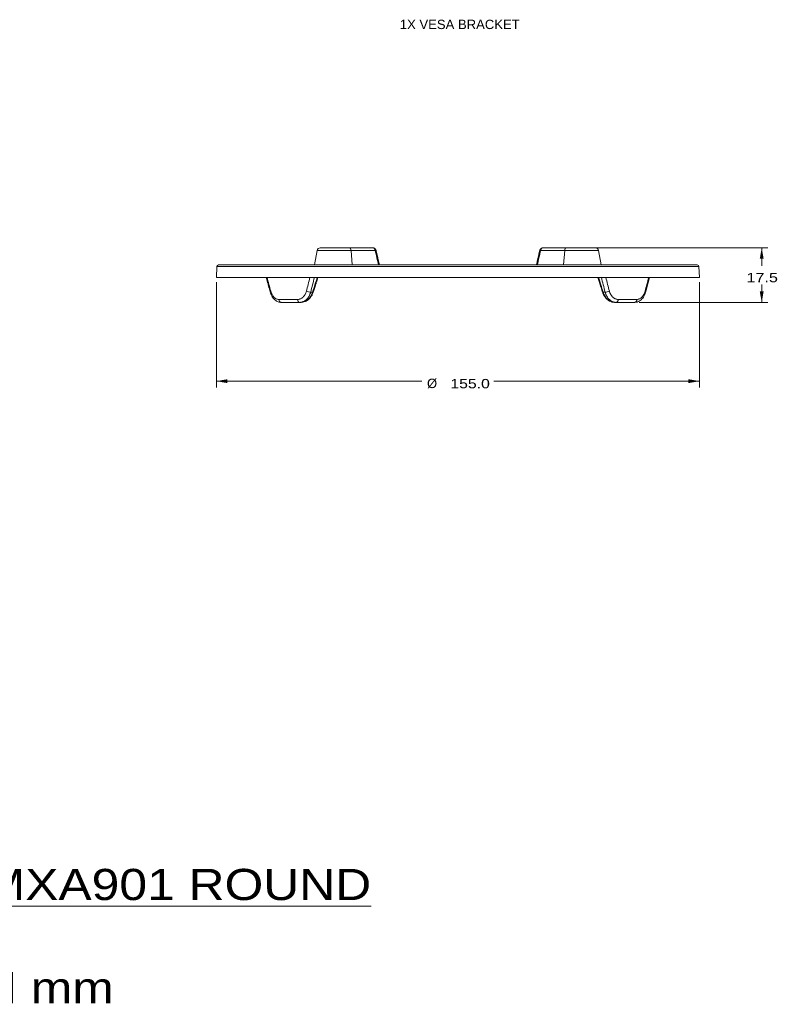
# Model space of a CAD drawing. Header units: millimetres. Extents: x 28 to 2257, y 19 to 785.
# Tile 6 of 55: x 1248 to 1491, y 19 to 335. Entities that reach past the tile are written whole.
import ezdxf

# ---------------------------------------------------------------- set-up
doc = ezdxf.new("R2010")
doc.units = ezdxf.units.MM
doc.layers.add('1', color=7, linetype='Continuous', true_color=0xffffff)
doc.styles.add('cadds4', font='txt')
doc.dimstyles.get("Standard").update_dxf_attribs({"dimtxt": 0.18, "dimasz": 0.18, "dimexe": 0.18, "dimexo": 0.0625, "dimgap": 0.09, "dimtad": 0, "dimtih": 1, "dimtoh": 1, "dimdec": 4, "dimzin": 0, "dimdsep": 46, "dimtxsty": 'Standard', "dimcen": 0.09, "dimadec": 0, "dimazin": 0, "dimtfac": 1, "dimtdec": 4, "dimtofl": 0, "dimtmove": 0, "dimatfit": 3, "dimfxl": 1, "dimtolj": 1, "dimtzin": 0, "dimarcsym": 0})

# ---------------------------------------------------------------- blocks, each defined once
blk = doc.blocks.new('_U3')
at = {"layer": '1', "color": 35, "lineweight": 13}
for p, q in [((1311.429959, 250.750829), (1311.429959, 216.966861)), ((1466.429959, 250.750829), (1466.429959, 216.966861)), ((1311.429959, 218.966861), (1377.352459, 218.966861)), ((1466.429959, 218.966861), (1400.507459, 218.966861))]:
    blk.add_line(p, q, dxfattribs=at)
at = {"layer": '1', "color": 35}
for points in [[(1311.429959, 218.966861), (1314.929957, 219.584006), (1314.929961, 218.349717)], [(1466.429959, 218.966861), (1462.929961, 218.349717), (1462.929957, 219.584006)]]:
    blk.add_solid(points, dxfattribs=at)
at = {"layer": '1', "color": 35, "linetype": 'Continuous', "lineweight": 13, "char_height": 3, "attachment_point": 7, "line_spacing_factor": 0.715361, "style": 'cadds4'}
for s, insert in [('\\fArial|b0|i0;%%c', (1379.011459, 216.633111)), ('\\fArial|b0|i0;\\W1.2080;155.0', (1386.511459, 216.633111))]:
    blk.add_mtext(s, dxfattribs=dict(at, insert=insert))
blk = doc.blocks.new('_U5')
at = {"layer": '1', "color": 35, "lineweight": 13}
for p, q in [((1427.929959, 261.750829), (1488.429959, 261.750829)), ((1486.429959, 261.750829), (1486.429959, 256.000829)), ((1486.429959, 244.250829), (1486.429959, 250.000829)), ((1447.156095, 244.250829), (1488.429959, 244.250829))]:
    blk.add_line(p, q, dxfattribs=at)
at = {"layer": '1', "color": 35}
for points in [[(1486.429959, 261.750829), (1487.047103, 258.250831), (1485.812815, 258.250827)], [(1486.429959, 244.250829), (1485.812815, 247.750827), (1487.047103, 247.750831)]]:
    blk.add_solid(points, dxfattribs=at)
at = {"layer": '1', "color": 35, "linetype": 'Continuous', "lineweight": 13, "insert": (1481.550959, 250.667079), "char_height": 3, "attachment_point": 7, "line_spacing_factor": 0.715361, "style": 'cadds4'}
blk.add_mtext('\\fArial|b0|i0;\\W1.2366;17.5', dxfattribs=at)

msp = doc.modelspace()

# ---------------------------------------------------------------- linework, layer by layer
at = {"layer": '1', "color": 155, "linetype": 'Continuous', "lineweight": 18}
for p, q in [((1343.78, 260.92), (1342.96, 256.25)), ((1354.66, 260.92), (1343.78, 260.92)), ((1344.77, 261.75), (1354.24, 261.75)), ((1354.24, 261.75), (1361.66, 261.75)), ((1362.37, 260.92), (1354.66, 260.92)), ((1355.01, 256.25), (1354.66, 260.92)), ((1423.2, 260.92), (1415.49, 260.92)), ((1416.2, 261.75), (1423.61, 261.75)), ((1422.85, 256.25), (1423.2, 260.92)), ((1434.08, 260.92), (1423.2, 260.92)), ((1433.09, 261.75), (1423.61, 261.75)), ((1434.9, 256.25), (1434.08, 260.92)), ((1312.11, 256.25), (1465.75, 256.25)), ((1311.61, 255.78), (1311.43, 252.25)), ((1466.25, 255.78), (1311.61, 255.78)), ((1466.43, 252.25), (1466.25, 255.78)), ((1327.68, 252.25), (1311.43, 252.25)), ((1327.68, 252.25), (1341.45, 252.25)), ((1341.45, 252.25), (1436.41, 252.25)), ((1436.41, 252.25), (1450.18, 252.25)), ((1466.43, 252.25), (1450.18, 252.25)), ((1341.69, 247.54), (1342.31, 247.54)), ((1435.55, 247.54), (1436.17, 247.54)), ((1331.46, 245.2), (1337.49, 245.2)), ((1338.15, 244.25), (1332.2, 244.25)), ((1338.62, 244.25), (1338.15, 244.25)), ((1439.71, 244.25), (1439.24, 244.25)), ((1445.66, 244.25), (1439.71, 244.25)), ((1440.37, 245.2), (1446.4, 245.2))]:
    msp.add_line(p, q, dxfattribs=at)
for centre, radius, start, end in [((1344.77, 260.75), 1, 90, 170), ((1433.09, 260.75), 1, 10, 90), ((1312.11, 255.75), 0.5, 90, 177), ((1465.75, 255.75), 0.5, 3, 90)]:
    msp.add_arc(centre, radius, start, end, dxfattribs=at)
for centre, major_axis, ratio, start_param, end_param in [((1354.24, 260.75), (0, -1), 0.422618, 1.745329, 3.141593), ((1362.16, 260.84), (-0.487, -0.111), 0.085709, 3.141081, 4.2519), ((1381.43, 507.84), (-26.56, 348.14), 0.151722, 2.347577, 2.366804), ((1396.43, 507.84), (26.56, 348.14), 0.151722, 3.916381, 3.935608), ((1415.69, 260.84), (0.487, -0.111), 0.085709, 2.031285, 3.142104), ((1423.61, 260.75), (0, -1), 0.422618, 3.141593, 4.537856), ((1398.68, 285.8), (65.21, 214.66), 0.199171, 1.787863, 1.810077), ((1380.89, 224.6), (63.68, 209.61), 0.199172, 1.499152, 1.521746), ((1396.97, 224.6), (-63.68, 209.61), 0.199173, 4.76144, 4.784034), ((1379.18, 285.8), (-65.21, 214.67), 0.199172, 4.473107, 4.495321), ((1329.65, 247.88), (-0.965, -0.262), 0.235886, 5.580032, 6.27542), ((1340.94, 247.88), (0.97, -0.244), 0.254223, 4.073084, 5.658636), ((1341.56, 247.88), (0.954, -0.3), 0.175998, 5.671206, 6.283696), ((1436.3, 247.88), (-0.954, -0.3), 0.175998, 6.28265, 6.895165), ((1436.92, 247.88), (-0.97, -0.244), 0.254223, 0.62455, 2.210101), ((1448.21, 247.88), (0.965, -0.262), 0.235886, 0.001869, 0.703153), ((1332.2, 245.25), (0, -1), 0.745105, 4.764749, 6.283185), ((1338.15, 245.25), (0, -1), 0.666948, 4.764749, 6.283185), ((1439.71, 245.25), (0, -1), 0.666948, 0, 1.518436), ((1445.66, 245.25), (0, -1), 0.745105, 0, 1.518436)]:
    msp.add_ellipse(centre, major_axis=major_axis, ratio=ratio, start_param=start_param, end_param=end_param, dxfattribs=at)
for points, knots in [([(1362.65, 260.95), (1362.62, 261.06), (1362.54, 261.27), (1362.31, 261.54), (1361.99, 261.72), (1361.71, 261.76), (1361.55, 261.74), (1361.51, 261.74)], [0, 0, 0, 0, 0.206739, 0.432695, 0.675367, 0.921778, 1, 1, 1, 1]), ([(1362.37, 260.92), (1362.36, 260.98), (1362.35, 261.04), (1362.33, 261.13), (1362.32, 261.15), (1362.3, 261.21), (1362.29, 261.23), (1362.26, 261.31), (1362.23, 261.36), (1362.2, 261.41), (1362.19, 261.42), (1362.17, 261.44), (1362.15, 261.48), (1362.13, 261.5), (1362.08, 261.56), (1362.05, 261.59), (1362, 261.63), (1361.99, 261.63), (1361.98, 261.65), (1361.97, 261.65), (1361.94, 261.67), (1361.92, 261.68), (1361.86, 261.71), (1361.82, 261.73), (1361.76, 261.74), (1361.74, 261.74), (1361.7, 261.75), (1361.68, 261.75), (1361.66, 261.75)], [0, 0, 0, 0, 0.125, 0.125, 0.1875, 0.1875, 0.25, 0.25, 0.375, 0.375, 0.40625, 0.40625, 0.4375, 0.5, 0.5, 0.625, 0.625, 0.65625, 0.65625, 0.6875, 0.6875, 0.75, 0.75, 0.875, 0.875, 0.9375, 0.9375, 1, 1, 1, 1]), ([(1416.19, 261.73), (1416.13, 261.74), (1415.94, 261.74), (1415.63, 261.6), (1415.36, 261.33), (1415.23, 261.09), (1415.21, 260.96), (1415.21, 260.95)], [0, 0, 0, 0, 0.145255, 0.426366, 0.723134, 0.97644, 1, 1, 1, 1]), ([(1416.2, 261.75), (1416.18, 261.75), (1416.16, 261.75), (1416.12, 261.74), (1416.1, 261.74), (1416.04, 261.73), (1416, 261.71), (1415.94, 261.68), (1415.92, 261.67), (1415.89, 261.65), (1415.88, 261.65), (1415.87, 261.63), (1415.86, 261.63), (1415.81, 261.59), (1415.78, 261.56), (1415.73, 261.5), (1415.72, 261.48), (1415.68, 261.44), (1415.67, 261.42), (1415.63, 261.36), (1415.6, 261.31), (1415.57, 261.23), (1415.56, 261.2), (1415.54, 261.15), (1415.53, 261.12), (1415.51, 261.04), (1415.5, 260.98), (1415.49, 260.92)], [0, 0, 0, 0, 0.0625, 0.0625, 0.125, 0.125, 0.25, 0.25, 0.3125, 0.3125, 0.34375, 0.34375, 0.375, 0.375, 0.5, 0.5, 0.5625, 0.5625, 0.625, 0.625, 0.75, 0.75, 0.8125, 0.8125, 0.875, 0.875, 1, 1, 1, 1]), ([(1328.69, 247.62), (1328.76, 247.36), (1328.94, 246.82), (1329.32, 246.06), (1329.83, 245.36), (1330.41, 244.83), (1331.07, 244.46), (1331.67, 244.27), (1332.06, 244.26), (1332.2, 244.27)], [0, 0, 0, 0, 0.137851, 0.296596, 0.457586, 0.618642, 0.759197, 0.910047, 1, 1, 1, 1]), ([(1328.88, 247.83), (1328.93, 247.64), (1328.99, 247.45), (1329.08, 247.22), (1329.1, 247.18), (1329.14, 247.09), (1329.16, 247.05), (1329.22, 246.92), (1329.26, 246.83), (1329.39, 246.59), (1329.48, 246.44), (1329.63, 246.23), (1329.69, 246.16), (1329.76, 246.08), (1329.77, 246.07), (1329.8, 246.04), (1329.84, 245.99), (1329.88, 245.94), (1330.02, 245.8), (1330.14, 245.7), (1330.33, 245.56), (1330.39, 245.52), (1330.49, 245.46), (1330.52, 245.45), (1330.58, 245.41), (1330.62, 245.4), (1330.78, 245.32), (1330.91, 245.27), (1331.18, 245.21), (1331.32, 245.2), (1331.46, 245.2)], [0, 0, 0, 0, 0.125, 0.125, 0.15625, 0.15625, 0.1875, 0.1875, 0.25, 0.25, 0.375, 0.375, 0.4375, 0.4375, 0.453125, 0.453125, 0.46875, 0.5, 0.5, 0.625, 0.625, 0.6875, 0.6875, 0.71875, 0.71875, 0.75, 0.75, 0.875, 0.875, 1, 1, 1, 1]), ([(1337.49, 245.2), (1337.64, 245.2), (1337.8, 245.21), (1337.99, 245.25), (1338.02, 245.26), (1338.1, 245.28), (1338.14, 245.29), (1338.25, 245.33), (1338.33, 245.35), (1338.54, 245.44), (1338.69, 245.52), (1338.89, 245.65), (1338.96, 245.7), (1339.04, 245.77), (1339.08, 245.79), (1339.14, 245.85), (1339.19, 245.89), (1339.35, 246.04), (1339.46, 246.16), (1339.63, 246.37), (1339.68, 246.45), (1339.76, 246.56), (1339.78, 246.6), (1339.82, 246.66), (1339.83, 246.68), (1339.86, 246.72), (1339.87, 246.74), (1339.97, 246.92), (1340.06, 247.09), (1340.2, 247.45), (1340.26, 247.64), (1340.31, 247.83)], [0, 0, 0, 0, 0.125, 0.125, 0.15625, 0.15625, 0.1875, 0.1875, 0.25, 0.25, 0.375, 0.375, 0.4375, 0.4375, 0.453125, 0.46875, 0.5, 0.5, 0.625, 0.625, 0.6875, 0.6875, 0.71875, 0.71875, 0.734375, 0.734375, 0.75, 0.75, 0.875, 0.875, 1, 1, 1, 1]), ([(1341.69, 247.54), (1341.63, 247.3), (1341.55, 247.07), (1341.37, 246.62), (1341.27, 246.41), (1341.14, 246.18), (1341.12, 246.16), (1341.09, 246.11), (1341.08, 246.08), (1341.03, 246.01), (1341, 245.96), (1340.91, 245.82), (1340.84, 245.73), (1340.63, 245.46), (1340.49, 245.3), (1340.29, 245.12), (1340.23, 245.07), (1340.17, 245.02), (1340.13, 244.98), (1340.11, 244.97), (1340, 244.88), (1339.92, 244.82), (1339.66, 244.65), (1339.48, 244.56), (1339.21, 244.45), (1339.11, 244.41), (1338.97, 244.37), (1338.92, 244.35), (1338.83, 244.33), (1338.78, 244.32), (1338.54, 244.27), (1338.35, 244.25), (1338.15, 244.25)], [0, 0, 0, 0, 0.125, 0.125, 0.25, 0.25, 0.265625, 0.265625, 0.28125, 0.28125, 0.3125, 0.3125, 0.375, 0.375, 0.5, 0.5, 0.53125, 0.546875, 0.546875, 0.5625, 0.5625, 0.625, 0.625, 0.75, 0.75, 0.8125, 0.8125, 0.84375, 0.84375, 0.875, 0.875, 1, 1, 1, 1]), ([(1338.62, 244.25), (1338.81, 244.25), (1339, 244.27), (1339.38, 244.35), (1339.57, 244.4), (1339.79, 244.49), (1339.81, 244.5), (1339.86, 244.52), (1339.88, 244.53), (1339.95, 244.56), (1340, 244.59), (1340.13, 244.66), (1340.23, 244.71), (1340.49, 244.88), (1340.66, 245.01), (1340.87, 245.19), (1340.93, 245.24), (1340.99, 245.3), (1341.03, 245.34), (1341.05, 245.36), (1341.15, 245.46), (1341.23, 245.55), (1341.45, 245.81), (1341.58, 246), (1341.77, 246.3), (1341.83, 246.41), (1341.92, 246.57), (1341.94, 246.62), (1342, 246.73), (1342.02, 246.79), (1342.15, 247.07), (1342.24, 247.3), (1342.31, 247.54)], [0, 0, 0, 0, 0.125, 0.125, 0.25, 0.25, 0.265625, 0.265625, 0.28125, 0.28125, 0.3125, 0.3125, 0.375, 0.375, 0.5, 0.5, 0.53125, 0.546875, 0.546875, 0.5625, 0.5625, 0.625, 0.625, 0.75, 0.75, 0.8125, 0.8125, 0.84375, 0.84375, 0.875, 0.875, 1, 1, 1, 1]), ([(1338.66, 244.27), (1338.83, 244.26), (1339.25, 244.29), (1339.9, 244.48), (1340.59, 244.85), (1341.23, 245.37), (1341.78, 246.02), (1342.22, 246.77), (1342.43, 247.31), (1342.51, 247.58)], [0, 0, 0, 0, 0.099707, 0.246291, 0.39585, 0.546565, 0.700332, 0.85653, 1, 1, 1, 1]), ([(1435.35, 247.59), (1435.42, 247.36), (1435.61, 246.84), (1436.02, 246.11), (1436.58, 245.42), (1437.24, 244.86), (1437.97, 244.48), (1438.65, 244.28), (1439.08, 244.26), (1439.24, 244.27)], [0, 0, 0, 0, 0.120634, 0.277664, 0.435578, 0.592794, 0.748098, 0.903072, 1, 1, 1, 1]), ([(1435.55, 247.54), (1435.62, 247.3), (1435.71, 247.07), (1435.91, 246.62), (1436.02, 246.41), (1436.16, 246.18), (1436.18, 246.16), (1436.21, 246.11), (1436.23, 246.08), (1436.28, 246.01), (1436.31, 245.96), (1436.42, 245.82), (1436.49, 245.73), (1436.71, 245.46), (1436.86, 245.3), (1437.07, 245.12), (1437.13, 245.07), (1437.19, 245.02), (1437.24, 244.98), (1437.26, 244.97), (1437.37, 244.88), (1437.45, 244.82), (1437.72, 244.65), (1437.9, 244.56), (1438.18, 244.45), (1438.28, 244.41), (1438.42, 244.37), (1438.47, 244.35), (1438.57, 244.33), (1438.62, 244.32), (1438.86, 244.27), (1439.05, 244.25), (1439.24, 244.25)], [0, 0, 0, 0, 0.125, 0.125, 0.25, 0.25, 0.265625, 0.265625, 0.28125, 0.28125, 0.3125, 0.3125, 0.375, 0.375, 0.5, 0.5, 0.53125, 0.546875, 0.546875, 0.5625, 0.5625, 0.625, 0.625, 0.75, 0.75, 0.8125, 0.8125, 0.84375, 0.84375, 0.875, 0.875, 1, 1, 1, 1]), ([(1439.71, 244.25), (1439.51, 244.25), (1439.32, 244.27), (1438.94, 244.35), (1438.75, 244.4), (1438.55, 244.49), (1438.52, 244.5), (1438.48, 244.52), (1438.45, 244.53), (1438.39, 244.56), (1438.34, 244.59), (1438.21, 244.66), (1438.12, 244.71), (1437.86, 244.88), (1437.69, 245.01), (1437.5, 245.19), (1437.44, 245.24), (1437.38, 245.3), (1437.34, 245.34), (1437.33, 245.36), (1437.23, 245.46), (1437.16, 245.55), (1436.95, 245.81), (1436.83, 246), (1436.65, 246.3), (1436.6, 246.41), (1436.52, 246.57), (1436.5, 246.62), (1436.45, 246.73), (1436.42, 246.79), (1436.31, 247.07), (1436.23, 247.3), (1436.17, 247.54)], [0, 0, 0, 0, 0.125, 0.125, 0.25, 0.25, 0.265625, 0.265625, 0.28125, 0.28125, 0.3125, 0.3125, 0.375, 0.375, 0.5, 0.5, 0.53125, 0.546875, 0.546875, 0.5625, 0.5625, 0.625, 0.625, 0.75, 0.75, 0.8125, 0.8125, 0.84375, 0.84375, 0.875, 0.875, 1, 1, 1, 1]), ([(1437.55, 247.83), (1437.6, 247.64), (1437.66, 247.45), (1437.75, 247.22), (1437.77, 247.18), (1437.81, 247.09), (1437.83, 247.05), (1437.89, 246.92), (1437.94, 246.83), (1438.07, 246.59), (1438.18, 246.44), (1438.34, 246.23), (1438.4, 246.16), (1438.47, 246.08), (1438.49, 246.07), (1438.52, 246.04), (1438.57, 245.99), (1438.61, 245.94), (1438.77, 245.8), (1438.9, 245.7), (1439.11, 245.56), (1439.18, 245.52), (1439.28, 245.46), (1439.32, 245.45), (1439.39, 245.41), (1439.43, 245.4), (1439.61, 245.32), (1439.76, 245.27), (1440.06, 245.21), (1440.22, 245.2), (1440.37, 245.2)], [0, 0, 0, 0, 0.125, 0.125, 0.15625, 0.15625, 0.1875, 0.1875, 0.25, 0.25, 0.375, 0.375, 0.4375, 0.4375, 0.453125, 0.453125, 0.46875, 0.5, 0.5, 0.625, 0.625, 0.6875, 0.6875, 0.71875, 0.71875, 0.75, 0.75, 0.875, 0.875, 1, 1, 1, 1]), ([(1445.68, 244.27), (1445.83, 244.26), (1446.21, 244.28), (1446.8, 244.47), (1447.43, 244.82), (1447.99, 245.32), (1448.48, 245.96), (1448.87, 246.72), (1449.1, 247.3), (1449.17, 247.61), (1449.17, 247.62)], [0, 0, 0, 0, 0.093627, 0.236594, 0.379715, 0.52803, 0.679194, 0.835997, 0.992816, 1, 1, 1, 1]), ([(1446.4, 245.2), (1446.54, 245.2), (1446.68, 245.21), (1446.85, 245.25), (1446.88, 245.26), (1446.95, 245.28), (1446.98, 245.29), (1447.08, 245.33), (1447.15, 245.35), (1447.35, 245.44), (1447.47, 245.52), (1447.66, 245.65), (1447.72, 245.7), (1447.79, 245.77), (1447.82, 245.79), (1447.88, 245.85), (1447.93, 245.89), (1448.07, 246.04), (1448.18, 246.16), (1448.33, 246.37), (1448.38, 246.45), (1448.45, 246.56), (1448.47, 246.6), (1448.51, 246.66), (1448.52, 246.68), (1448.54, 246.72), (1448.55, 246.74), (1448.65, 246.92), (1448.73, 247.09), (1448.87, 247.45), (1448.93, 247.64), (1448.98, 247.83)], [0, 0, 0, 0, 0.125, 0.125, 0.15625, 0.15625, 0.1875, 0.1875, 0.25, 0.25, 0.375, 0.375, 0.4375, 0.4375, 0.453125, 0.46875, 0.5, 0.5, 0.625, 0.625, 0.6875, 0.6875, 0.71875, 0.71875, 0.734375, 0.734375, 0.75, 0.75, 0.875, 0.875, 1, 1, 1, 1])]:
    msp.add_open_spline(points, degree=3, knots=knots, dxfattribs=at)
for points, degree in [([(1363.74, 256.25), (1363.19, 258.6), (1362.65, 260.95)], 2), ([(1415.21, 260.95), (1414.67, 258.6), (1414.12, 256.25)], 2), ([(1327.45, 252.25), (1328.06, 249.93), (1328.69, 247.62)], 2), ([(1327.68, 252.25), (1328.07, 250.78), (1328.47, 249.3), (1328.88, 247.83)], 3), ([(1340.31, 247.83), (1340.69, 249.3), (1341.07, 250.78), (1341.45, 252.25)], 3), ([(1342.52, 247.58), (1343.25, 249.92), (1344, 252.25)], 2), ([(1433.86, 252.25), (1434.61, 249.92), (1435.34, 247.58)], 2), ([(1436.41, 252.25), (1436.79, 250.78), (1437.17, 249.3), (1437.55, 247.83)], 3), ([(1448.98, 247.83), (1449.39, 249.3), (1449.79, 250.78), (1450.18, 252.25)], 3), ([(1449.17, 247.62), (1449.8, 249.93), (1450.41, 252.25)], 2), ([(1332.03, 244.26), (1332.09, 244.25), (1332.14, 244.25), (1332.2, 244.25)], 3), ([(1445.66, 244.25), (1445.69, 244.25), (1445.71, 244.25), (1445.74, 244.25)], 3)]:
    msp.add_open_spline(points, degree=degree, dxfattribs=at)

# ---------------------------------------------------------------- texts
at = {"layer": '1', "color": 35, "linetype": 'Continuous', "lineweight": 13, "line_spacing_factor": 0.993976, "style": 'cadds4'}
for s, insert, char_height, attachment_point in [('\\fArial|b0|i0;\\W1.0012;1X VESA BRACKET', (1370.29, 331.92), 3, 7), ('\\fArial|b0|i0;\\W1.1444;\\LSHURE A901-R-TB - TILE BRIDGE KIT, MXA901 ROUND\\l\\PSCALE 1:1\\PALL DIMENSIONS SHOWN IN mm', (1152.81, 19.16), 10, 8)]:
    msp.add_mtext(s, dxfattribs=dict(at, insert=insert, char_height=char_height, attachment_point=attachment_point))

# ---------------------------------------------------------------- dimensions: what is measured, and where the dimension line sits
at = {"layer": '1', "color": 35, "linetype": 'Continuous', "lineweight": 13}
dim = msp.add_linear_dim(base=(1486.43, 244.25), p1=(1426.43, 261.75), p2=(1439.71, 244.25), angle=90, dimstyle='Standard', override={"dimtxt": 3, "dimasz": 3.5, "dimexe": 2, "dimexo": 1.5, "dimgap": 1.5, "dimtih": 1, "dimtoh": 1, "dimdec": 1, "dimlfac": 1, "dimdsep": 46, "dimlunit": 2, "dimtxsty": 'cadds4', "dimsah": 1, "dimse1": 0, "dimse2": 0, "dimsd1": 0, "dimsd2": 0, "dimclrd": 35, "dimclre": 35, "dimclrt": 35, "dimtol": 0, "dimtm": -0.1, "dimtfac": 1, "dimtdec": 2, "dimtofl": 1, "dimtmove": 0, "dimlwd": 13, "dimlwe": 13}, dxfattribs=at)
dim.commit()
dim.dimension.update_dxf_attribs({"geometry": '_U5', "text_midpoint": (1486.43, 253), "dimtype": 160})
dim = msp.add_linear_dim(base=(1466.43, 218.97), p1=(1311.43, 252.25), p2=(1466.43, 252.25), text='\\fArial|b0|i0;\\C35;{\\H1.00x;\\fArial|b0|i0;%%c\\fArial|b0|i0;}\\C35; <> ', dimstyle='Standard', override={"dimtxt": 3, "dimasz": 3.5, "dimexe": 2, "dimexo": 1.5, "dimgap": 1.5, "dimtih": 1, "dimtoh": 1, "dimdec": 1, "dimlfac": 1, "dimdsep": 46, "dimlunit": 2, "dimtxsty": 'cadds4', "dimsah": 1, "dimse1": 0, "dimse2": 0, "dimsd1": 0, "dimsd2": 0, "dimclrd": 35, "dimclre": 35, "dimclrt": 35, "dimtol": 0, "dimtm": -0.1, "dimtfac": 1, "dimtdec": 2, "dimtofl": 1, "dimtmove": 0, "dimlwd": 13, "dimlwe": 13}, dxfattribs=at)
dim.commit()
dim.dimension.update_dxf_attribs({"geometry": '_U3', "text_midpoint": (1388.93, 218.97), "dimtype": 160})

doc.saveas('drawing.dxf')
